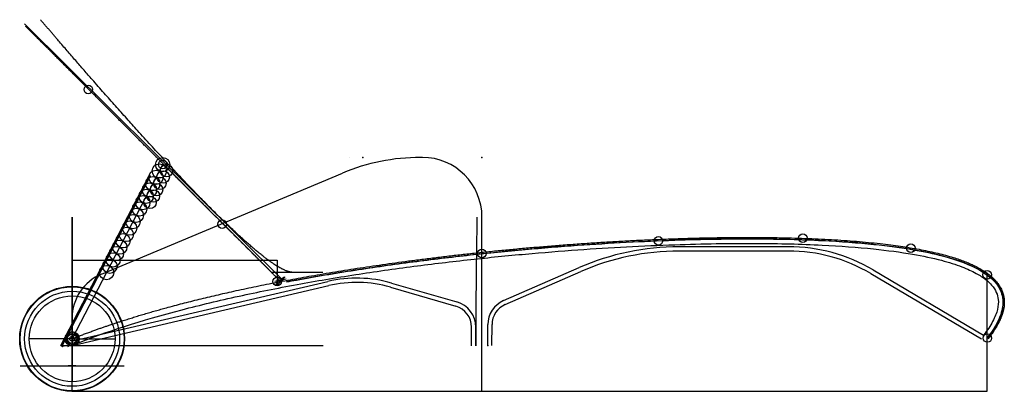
# Model space of a CAD drawing. Header units: centimetres. Extents: x -11 to 196, y 0 to 78.
import ezdxf

# ---------------------------------------------------------------- set-up
doc = ezdxf.new("R2010")
doc.units = ezdxf.units.CM
doc.header["$MEASUREMENT"] = 0
for name, color, linetype in [('VincentSheppard_LucySunlounger v4_Sketch1', 7, 'Continuous'), ('VincentSheppard_LucySunlounger v4_Sketch10', 7, 'Continuous'), ('VincentSheppard_LucySunlounger v4_Sketch11', 7, 'Continuous'), ('VincentSheppard_LucySunlounger v4_Sketch12', 7, 'Continuous'), ('VincentSheppard_LucySunlounger v4_Sketch13', 7, 'Continuous'), ('VincentSheppard_LucySunlounger v4_Sketch14', 7, 'Continuous'), ('VincentSheppard_LucySunlounger v4_Sketch15', 7, 'Continuous'), ('VincentSheppard_LucySunlounger v4_Sketch16', 7, 'Continuous'), ('VincentSheppard_LucySunlounger v4_Sketch17', 7, 'Continuous'), ('VincentSheppard_LucySunlounger v4_Sketch18', 7, 'Continuous'), ('VincentSheppard_LucySunlounger v4_Sketch19', 7, 'Continuous'), ('VincentSheppard_LucySunlounger v4_Sketch2', 7, 'Continuous'), ('VincentSheppard_LucySunlounger v4_Sketch20', 7, 'Continuous'), ('VincentSheppard_LucySunlounger v4_Sketch21', 7, 'Continuous'), ('VincentSheppard_LucySunlounger v4_Sketch22', 7, 'Continuous'), ('VincentSheppard_LucySunlounger v4_Sketch3', 7, 'Continuous'), ('VincentSheppard_LucySunlounger v4_Sketch4', 7, 'Continuous'), ('VincentSheppard_LucySunlounger v4_Sketch5', 7, 'Continuous'), ('VincentSheppard_LucySunlounger v4_Sketch6', 7, 'Continuous'), ('VincentSheppard_LucySunlounger v4_Sketch7', 7, 'Continuous'), ('VincentSheppard_LucySunlounger v4_Sketch8', 7, 'Continuous'), ('VincentSheppard_LucySunlounger v4_Sketch9', 7, 'Continuous')]:
    doc.layers.add(name, color=color, linetype=linetype)

msp = doc.modelspace()

# ---------------------------------------------------------------- linework, layer by layer
at = {"layer": 'VincentSheppard_LucySunlounger v4_Sketch1'}
for p, q in [((58.18, 49), (58.18, 49)), ((58.18, 49), (58.18, 49)), ((73.5, 49), (73.1, 49)), ((6.14, 24.57), (56.71, 45.71)), ((86, 0), (86, 36.5)), ((192, 0), (192, 24.75)), ((0, 11), (0, 15.34)), ((0, 8.22), (0, 11)), ((0, 0), (0, 8.22)), ((0, 0), (192, 0)), ((0, 0), (86, 0))]:
    msp.add_line(p, q, dxfattribs=at)
for centre, radius, start, end in [((73.1, 6.5), 42.5, 90, 112.6907), ((73.5, 36.5), 12.5, 0, 90), ((10, 15.34), 10, 112.6907, 180)]:
    msp.add_arc(centre, radius, start, end, dxfattribs=at)
for points in [[(58.18, 49), (58.18, 49), (58.18, 49), (58.18, 49), (58.18, 49), (58.18, 49)], [(0, 11), (2.03, 11.81), (6.26, 13.4), (13.07, 15.69), (23.12, 18.57), (37.3, 21.87), (53.08, 24.84), (70.37, 27.43), (88.92, 29.58), (108.31, 31.2), (127.87, 32.2), (146.7, 32.44), (163.8, 31.79), (178.16, 30.12), (188.86, 27.31), (195.18, 23.25), (196.41, 18.99), (195.16, 15.21), (193.38, 12.45), (192.24, 11)]]:
    msp.add_open_spline(points, degree=5, dxfattribs=at)
for p in [(61, 49), (86, 49), (0, 22), (0, 11), (0, 0)]:
    msp.add_point(p, dxfattribs=at)
at = {"layer": 'VincentSheppard_LucySunlounger v4_Sketch10'}
for p, q in [((0, 27.5), (43, 27.5)), ((43, 27.5), (43, 23))]:
    msp.add_line(p, q, dxfattribs=at)
msp.add_point((0, 0), dxfattribs=at)
at = {"layer": 'VincentSheppard_LucySunlounger v4_Sketch11'}
msp.add_line((0, 23), (0, 23, -35.03), dxfattribs=at)
for p in [(0, 23), (0, 0)]:
    msp.add_point(p, dxfattribs=at)
at = {"layer": 'VincentSheppard_LucySunlounger v4_Sketch12'}
for p, q in [((-7.52, 74.27, -5.98), (-7.52, 74.27, 6.04)), ((23.28, 43.47, -29.7), (13.88, 52.87, -31.88)), ((19.62, 47.12), (41.12, 25.63))]:
    msp.add_line(p, q, dxfattribs=at)
msp.add_open_spline([(43.68, 23.07, -32.61), (42.32, 24.43, -32.36), (39.67, 27.08, -31.88), (35.96, 30.79, -31.26), (31.52, 35.23, -30.61), (26.78, 39.97, -30.12), (22.62, 44.13, -30.06), (18.73, 48.02, -30.55), (14.16, 52.59, -32.03), (8.44, 58.31, -34.39), (2.23, 64.52, -36.55), (-3.51, 70.26, -37.25), (-7.74, 74.49, -35.34), (-9.83, 76.58, -30.3), (-9.98, 76.73, -22.77), (-8.98, 75.73, -14.1), (-8.03, 74.78, -7.51), (-7.61, 74.36, -3.36), (-7.52, 74.27, -1.03), (-7.52, 74.27, 0.03)], degree=5, dxfattribs=at)
msp.add_point((43.75, 23, 35.03), dxfattribs=at)
at = {"layer": 'VincentSheppard_LucySunlounger v4_Sketch13'}
for centre in [(123.01, 31.54), (153.32, 32.07), (85.95, 28.86), (176, 30), (192.02, 24.41), (43, 23), (192.04, 11.16)]:
    msp.add_circle(centre, 0.9, dxfattribs=at)
for points, knots in [([(45, 22.97), (53.62, 24.6), (62.13, 25.91), (102.17, 31.26), (138.29, 33.1), (173.86, 30.49), (182.05, 28.98), (189.13, 26.18), (190.93, 25.29), (193.22, 23.46), (193.98, 22.66), (194.93, 21.01), (195.18, 20.25), (195.39, 18.6), (195.32, 17.77), (194.9, 15.99), (194.51, 15.06), (193.48, 13.13), (192.78, 12.11), (192.04, 11.16)], [43.025925, 43.025925, 43.025925, 43.025925, 66.7933, 66.7933, 163.709671, 163.709671, 207.527578, 207.527578, 221.495353, 221.495353, 229.710344, 229.710344, 235.891321, 235.891321, 242.264665, 242.264665, 249.708179, 249.708179, 258.798535, 258.798535, 258.798535, 258.798535]), ([(45, 22.93), (45.68, 23.06), (46.36, 23.19), (47.05, 23.31), (51.01, 24.04), (55.12, 24.73), (59.36, 25.39), (63.33, 26.01), (67.41, 26.59), (71.58, 27.13), (75.49, 27.64), (79.48, 28.12), (83.54, 28.56), (87.33, 28.98), (91.19, 29.36), (95.08, 29.71), (98.71, 30.03), (102.38, 30.33), (106.07, 30.59), (112.87, 31.07), (119.71, 31.44), (126.43, 31.67), (132.27, 31.87), (138.03, 31.97), (143.56, 31.94), (148.37, 31.92), (153.02, 31.81), (157.41, 31.59), (161.24, 31.4), (164.87, 31.13), (168.25, 30.78), (171.2, 30.47), (173.96, 30.1), (176.5, 29.66), (178.72, 29.28), (180.76, 28.85), (182.62, 28.36), (185.82, 27.52), (188.47, 26.52), (190.48, 25.36), (191.98, 24.5), (193.14, 23.55), (193.93, 22.53), (194.52, 21.76), (194.92, 20.96), (195.12, 20.1), (195.28, 19.47), (195.33, 18.8), (195.27, 18.1), (195.18, 17.08), (194.87, 15.98), (194.31, 14.81), (193.77, 13.67), (193, 12.46), (192.01, 11.18)], [0.2314568, 0.2314568, 0.2314568, 0.2314568, 0.240099, 0.240099, 0.240099, 0.2899561, 0.2899561, 0.2899561, 0.3365421, 0.3365421, 0.3365421, 0.3800716, 0.3800716, 0.3800716, 0.4207451, 0.4207451, 0.4207451, 0.45875, 0.45875, 0.45875, 0.5289158, 0.5289158, 0.5289158, 0.5899855, 0.5899855, 0.5899855, 0.6431384, 0.6431384, 0.6431384, 0.6894007, 0.6894007, 0.6894007, 0.7296657, 0.7296657, 0.7296657, 0.7647109, 0.7647109, 0.7647109, 0.8249789, 0.8249789, 0.8249789, 0.8698096, 0.8698096, 0.8698096, 0.9031572, 0.9031572, 0.9031572, 0.9279629, 0.9279629, 0.9279629, 0.9644214, 0.9644214, 0.9644214, 1, 1, 1, 1])]:
    msp.add_open_spline(points, degree=3, knots=knots, dxfattribs=at)
for p in [(43, 23), (0, 0)]:
    msp.add_point(p, dxfattribs=at)
at = {"layer": 'VincentSheppard_LucySunlounger v4_Sketch14'}
for p, q in [((150.29, 30.28), (127.36, 30.28)), ((150.29, 29.38), (127.36, 29.38)), ((90.51, 19), (106.4, 25.91)), ((90.87, 18.17), (106.76, 25.09)), ((168.05, 25.44), (191.26, 11.77)), ((0.18, 10.54), (53.66, 23.02)), ((167.59, 24.66), (190.8, 11)), ((0.39, 9.66), (53.86, 22.14)), ((66.79, 21.81), (80.49, 17.85)), ((67.04, 22.67), (80.74, 18.71)), ((83.8, 9.54), (83.81, 13.41)), ((84.7, 9.54), (84.71, 13.41)), ((87.2, 9.59), (87.21, 13.97)), ((88.1, 9.58), (88.11, 13.97))]:
    msp.add_line(p, q, dxfattribs=at)
for centre, radius, start, end in [((127.36, -22.22), 52.5, 90, 113.5304), ((127.36, -22.22), 51.6, 90, 113.5304), ((150.29, -4.72), 35, 59.5084, 90), ((150.29, -4.72), 34.1, 59.5084, 90), ((59.68, -2.79), 26.5, 73.8911, 103.1379), ((59.68, -2.79), 25.6, 73.8911, 103.1379), ((79.21, 13.43), 5.5, 359.8208, 73.8911), ((92.71, 13.95), 5.5, 113.5304, 179.8208), ((79.21, 13.43), 4.6, 359.8208, 73.8911), ((92.71, 13.95), 4.6, 113.5304, 179.8208)]:
    msp.add_arc(centre, radius, start, end, dxfattribs=at)
msp.add_ellipse((85.95, 9.54), major_axis=(0.04, 47.74), ratio=0.02617, start_param=0.971003, end_param=1.57082, dxfattribs=at)
msp.add_open_spline([(0.46, 9.84), (6.99, 12.43), (14.53, 14.86), (23.1, 17.09), (26.87, 18.08), (30.85, 19.03), (35.02, 19.94), (38.92, 20.79), (42.98, 21.6), (47.22, 22.38), (51.18, 23.1), (55.28, 23.8), (59.51, 24.45), (63.46, 25.07), (67.54, 25.65), (71.71, 26.19), (75.6, 26.7), (79.59, 27.18), (83.64, 27.62), (87.43, 28.03), (91.28, 28.41), (95.16, 28.76), (98.79, 29.08), (102.46, 29.38), (106.13, 29.64), (112.92, 30.12), (119.75, 30.49), (126.46, 30.72), (132.3, 30.92), (138.04, 31.02), (143.55, 30.99), (148.36, 30.97), (152.99, 30.86), (157.36, 30.64), (161.17, 30.45), (164.79, 30.18), (168.16, 29.83), (171.09, 29.53), (173.83, 29.16), (176.34, 28.73), (178.53, 28.35), (180.55, 27.92), (182.38, 27.44), (183.97, 27.02), (185.42, 26.57), (186.7, 26.07), (187.83, 25.65), (188.83, 25.19), (189.7, 24.71), (190.46, 24.3), (191.12, 23.86), (191.69, 23.42), (192.18, 23.03), (192.6, 22.64), (192.94, 22.24), (193.37, 21.74), (193.69, 21.24), (193.92, 20.72), (194.13, 20.24), (194.26, 19.74), (194.31, 19.21), (194.38, 18.58), (194.33, 17.91), (194.16, 17.17), (193.97, 16.39), (193.64, 15.54), (193.15, 14.62), (192.67, 13.73), (192.04, 12.77), (191.26, 11.77)], degree=3, knots=[0, 0, 0, 0, 0.129637, 0.129637, 0.129637, 0.186741, 0.186741, 0.186741, 0.240099, 0.240099, 0.240099, 0.289956, 0.289956, 0.289956, 0.336542, 0.336542, 0.336542, 0.380072, 0.380072, 0.380072, 0.420745, 0.420745, 0.420745, 0.45875, 0.45875, 0.45875, 0.528916, 0.528916, 0.528916, 0.589986, 0.589986, 0.589986, 0.643138, 0.643138, 0.643138, 0.689401, 0.689401, 0.689401, 0.729666, 0.729666, 0.729666, 0.764711, 0.764711, 0.764711, 0.795213, 0.795213, 0.795213, 0.821761, 0.821761, 0.821761, 0.844867, 0.844867, 0.844867, 0.864978, 0.864978, 0.864978, 0.88987, 0.88987, 0.88987, 0.913292, 0.913292, 0.913292, 0.941215, 0.941215, 0.941215, 0.970967, 0.970967, 0.970967, 1, 1, 1, 1], dxfattribs=at)
for p in [(0.18, 10.54), (87.2, 9.59), (0, 0)]:
    msp.add_point(p, dxfattribs=at)
at = {"layer": 'VincentSheppard_LucySunlounger v4_Sketch15'}
for centre in [(3.4, 63.23), (19, 47.5), (31.5, 35)]:
    msp.add_circle(centre, 0.9, dxfattribs=at)
msp.add_point((0, 0), dxfattribs=at)
at = {"layer": 'VincentSheppard_LucySunlounger v4_Sketch16'}
msp.add_point((0, 0), dxfattribs=at)
at = {"layer": 'VincentSheppard_LucySunlounger v4_Sketch17'}
msp.add_line((44.16, 23.34), (-10, 77), dxfattribs=at)
msp.add_ellipse((43.68, 23.07), major_axis=(-0.884, -0.884), ratio=0.128887, dxfattribs=at)
msp.add_open_spline([(44.9, 23.48), (44.1, 23.33), (43.3, 23.18), (42.5, 23.02)], degree=3, dxfattribs=at)
msp.add_point((0, 0), dxfattribs=at)
at = {"layer": 'VincentSheppard_LucySunlounger v4_Sketch18'}
for radius in [1.5, 1.5, 1.5, 1]:
    msp.add_circle((0, 11, 39.5), radius, dxfattribs=at)
msp.add_point((0, 0, 39.5), dxfattribs=at)
at = {"layer": 'VincentSheppard_LucySunlounger v4_Sketch19'}
for p in [(18.81, 47.13, -30), (18.81, 47.13, 30), (19, 47.5, -90), (17.27, 44.18)]:
    msp.add_point(p, dxfattribs=at)
at = {"layer": 'VincentSheppard_LucySunlounger v4_Sketch2'}
for q in [(0, 11), (0, 8.22), (0, 0.44), (86, 0)]:
    msp.add_line((0, 0), q, dxfattribs=at)
msp.add_circle((0, 11), 1.25, dxfattribs=at)
for p in [(0, 11), (0, 0)]:
    msp.add_point(p, dxfattribs=at)
at = {"layer": 'VincentSheppard_LucySunlounger v4_Sketch20'}
for p, q in [((0, 11), (19, 47.5)), ((0.18, 10.54), (-0.18, 11.46))]:
    msp.add_line(p, q, dxfattribs=at)
for centre, radius in [((18.31, 46.17), 1.5), ((19, 47.5), 1.5), ((19.81, 46.23), 1.3), ((17.61, 44.84), 1.5), ((19.11, 44.9), 1.3), ((16.23, 42.18), 1.5), ((16.92, 43.51), 1.5), ((17.73, 42.24), 1.3), ((18.42, 43.57), 1.3), ((15.54, 40.85), 1.5), ((17.04, 40.91), 1.3), ((14.15, 38.19), 1.5), ((14.84, 39.52), 1.5), ((16.34, 39.58), 1.3), ((13.46, 36.86), 1.5), ((12.07, 34.19), 1.5), ((12.77, 35.53), 1.5), ((11.38, 32.86), 1.5), ((10, 30.2), 1.5), ((10.69, 31.53), 1.5), ((8.61, 27.54), 1.5), ((9.3, 28.87), 1.5), ((7.92, 26.21), 1.5), ((7.23, 24.88), 1.5)]:
    msp.add_circle(centre, radius, dxfattribs=at)
for start, end in [(116.2335, 119.6168), (185.385, 186.2026)]:
    msp.add_arc((19.11, 44.9), 1.37, start, end, dxfattribs=at)
msp.add_point((0, 0), dxfattribs=at)
at = {"layer": 'VincentSheppard_LucySunlounger v4_Sketch21'}
for p, q in [((-2.39, 9.59, 0.25), (16.16, 45.21, 0.25)), ((16.38, 45.09, 0.25), (-2.17, 9.47, 0.25)), ((16.38, 45.09, 0.25), (16.16, 45.21, 0.25)), ((-1.17, 11.39, 0.25), (-2.17, 9.47, 0.25)), ((-2.17, 9.47, 0.25), (-2.39, 9.59, 0.25)), ((-2.39, 9.59, 0.25), (52.65, 9.59, 0.25)), ((-2.17, 9.47, 0.25), (-1.92, 9.47, 0.25))]:
    msp.add_line(p, q, dxfattribs=at)
for centre, radius, start, end in [((0.02, 10.87, 0.25), 1.3, 156.4973, 187.8147), ((-0.67, 9.54, 0.25), 1.3, 117.3846, 118.1598), ((-2.17, 9.47, 0.25), 1.5, 52.9246, 53.8187), ((0.02, 10.87, 0.25), 1.3, 188.7998, 236.2019), ((-1.47, 10.8, 0.25), 1.5, 242.5009, 252.2513), ((-1.36, 8.21, 0.25), 1.3, 68.9444, 116.0573), ((-1.47, 10.8, 0.25), 1.5, 292.7504, 302.5009), ((-2.17, 9.47, 0.25), 1.5, 2.5009, 12.0771)]:
    msp.add_arc(centre, radius, start, end, dxfattribs=at)
for p in [(16.38, 45.09, 0.25), (0, 0, 0.25)]:
    msp.add_point(p, dxfattribs=at)
at = {"layer": 'VincentSheppard_LucySunlounger v4_Sketch22'}
for p, q in [((52.64, 24.92), (41.75, 24.92)), ((0, 0), (192, 0))]:
    msp.add_line(p, q, dxfattribs=at)
msp.add_open_spline([(47.2, 24.92), (47.07, 24.92), (46.76, 24.9), (46.17, 24.83), (44.89, 25.07), (42.16, 26.61), (38.2, 29.68), (33.06, 34.34), (26.85, 40.51), (19.68, 48.06), (11.69, 56.83), (4.7, 64.73), (-0.85, 71.12), (-4.68, 75.58), (-6.63, 77.86)], degree=5, dxfattribs=at)
msp.add_point((0, 0), dxfattribs=at)
at = {"layer": 'VincentSheppard_LucySunlounger v4_Sketch3'}
for p, q in [((0, 0), (0, 36.5)), ((0, 11), (0, 11, 38)), ((0, 11, 38), (0, 11)), ((0, 11), (0, 11, -38))]:
    msp.add_line(p, q, dxfattribs=at)
at = {"layer": 'VincentSheppard_LucySunlounger v4_Sketch3', "extrusion": (1, 0, 0)}
msp.add_ellipse((0, 9.54, 38), major_axis=(0, 47.74, 1.25), ratio=0.000913, start_param=0.970955, end_param=1.569802, dxfattribs=at)
at = {"layer": 'VincentSheppard_LucySunlounger v4_Sketch3'}
for p in [(0, 11), (0, 0)]:
    msp.add_point(p, dxfattribs=at)
at = {"layer": 'VincentSheppard_LucySunlounger v4_Sketch4'}
for p, q in [((0, 11, 38), (0, 20, 38)), ((0, 11, 38), (-9, 11, 38)), ((0, 11, 38), (0, 2, 38)), ((0, 11, 38), (9, 11, 38)), ((0, 0, 38), (0, 8.22, 38))]:
    msp.add_line(p, q, dxfattribs=at)
for radius in [11, 9, 0.5]:
    msp.add_circle((0, 11, 38), radius, dxfattribs=at)
msp.add_point((0, 0, 38), dxfattribs=at)
at = {"layer": 'VincentSheppard_LucySunlounger v4_Sketch5'}
for radius in [10.9, 0.5]:
    msp.add_circle((0, 11, 38), radius, dxfattribs=at)
for p in [(10, 15.34, 38), (0, 0, 38)]:
    msp.add_point(p, dxfattribs=at)
at = {"layer": 'VincentSheppard_LucySunlounger v4_Sketch6'}
for radius in [10.9, 10.9, 10.9, 9.96, 0.5]:
    msp.add_circle((0, 11, 38), radius, dxfattribs=at)
msp.add_point((0, 0, 38), dxfattribs=at)
at = {"layer": 'VincentSheppard_LucySunlounger v4_Sketch7'}
for p, q in [((-10.9, 5.34, 36.5), (10.9, 5.34, 36.5)), ((-0.81, 5.34, 38), (0.81, 5.34, 38)), ((0, 5.34, 39.5), (0, 5.34, 36.5))]:
    msp.add_line(p, q, dxfattribs=at)
at = {"layer": 'VincentSheppard_LucySunlounger v4_Sketch7', "extrusion": (0, -1, 0)}
msp.add_ellipse((0, 5.34, 38), major_axis=(0, 0, -1.5), ratio=0.538391, dxfattribs=at)
at = {"layer": 'VincentSheppard_LucySunlounger v4_Sketch7'}
msp.add_point((0, 5.34, 38), dxfattribs=at)
at = {"layer": 'VincentSheppard_LucySunlounger v4_Sketch8'}
msp.add_circle((0, 11, 38), 1.5, dxfattribs=at)
for p in [(0, 11, 38), (0, 0, 38)]:
    msp.add_point(p, dxfattribs=at)
at = {"layer": 'VincentSheppard_LucySunlounger v4_Sketch9'}
msp.add_line((0, 11, 38), (0, 11, -38), dxfattribs=at)
for p in [(0, 11, 38), (0, 11, -38), (0, 0)]:
    msp.add_point(p, dxfattribs=at)

doc.saveas('drawing.dxf')
